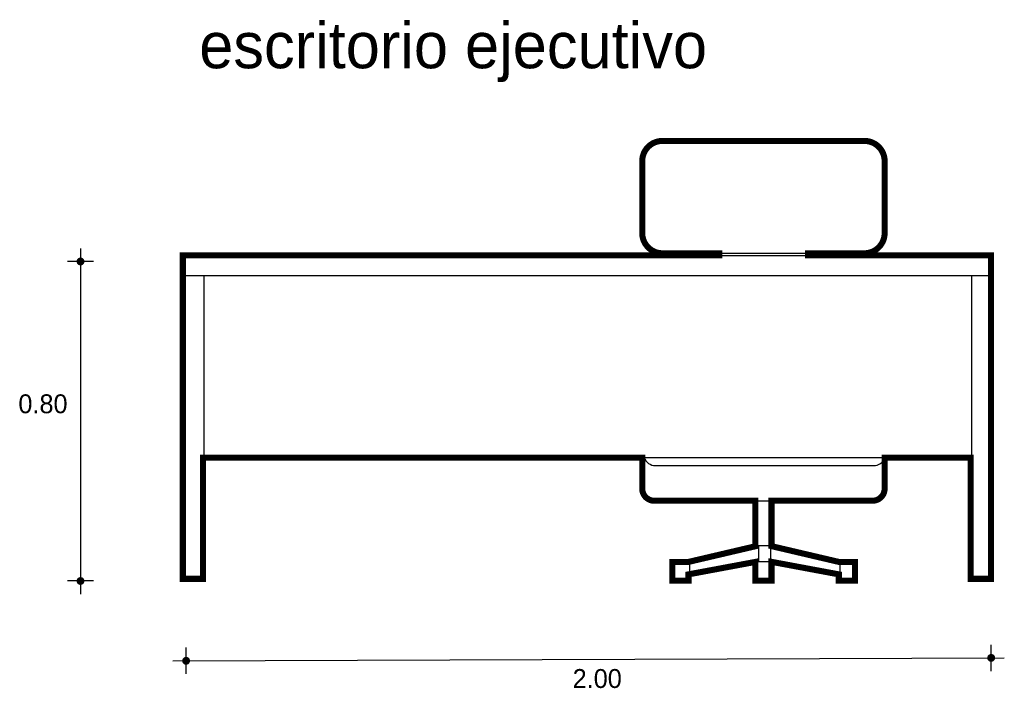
# Model space of a CAD drawing. Extents: x 3.42 to 5.86, y -2.61 to -0.95.
import ezdxf

# ---------------------------------------------------------------- set-up
doc = ezdxf.new("R2010")
doc.units = 0
doc.header["$MEASUREMENT"] = 0
for name, color, linetype in [('BORDE', 2, 'CONTINUOUS'), ('COTAS', 6, 'CONTINUOUS'), ('DIBUJO', 5, 'CONTINUOUS'), ('TEXTO', 4, 'CONTINUOUS')]:
    doc.layers.add(name, color=color, linetype=linetype)

msp = doc.modelspace()

# ---------------------------------------------------------------- linework, layer by layer
at = {"layer": 'BORDE', "const_width": 0.015}
msp.add_lwpolyline([(5.2799, -2.341), (5.2799, -2.2946), (5.4465, -2.3256), (5.4465, -2.341), (5.4865, -2.341), (5.4865, -2.2948), (5.4465, -2.2948), (5.2799, -2.2558), (5.2799, -2.1435), (5.5299, -2.1435, 0.414214), (5.5599, -2.1135), (5.5599, -2.0367), (5.7729, -2.0367), (5.7729, -2.3367), (5.8229, -2.3367), (5.8229, -1.5367), (5.3705, -1.5367), (5.3705, -1.5314), (5.5099, -1.5314, 0.414214), (5.5599, -1.4814), (5.5599, -1.3035, 0.414214), (5.5099, -1.2535), (5.0099, -1.2535, 0.414214), (4.9599, -1.3035), (4.9599, -1.4814, 0.414214), (5.0099, -1.5314), (5.1505, -1.5314), (5.1505, -1.5367), (3.8229, -1.5367), (3.8229, -2.3367), (3.8729, -2.3367), (3.8729, -2.0367), (4.9599, -2.0367), (4.9599, -2.1135, 0.414214), (4.9899, -2.1435), (5.2399, -2.1435), (5.2399, -2.2561), (5.0744, -2.2948), (5.0344, -2.2948), (5.0344, -2.341), (5.0744, -2.341), (5.0744, -2.3256), (5.2399, -2.2948), (5.2399, -2.341)], format="xyb", close=True, dxfattribs=at)
at = {"layer": 'COTAS'}
for p, q in [((3.5696, -1.5192), (3.5696, -2.3745)), ((3.6021, -1.5517), (3.5372, -1.5517)), ((3.6021, -2.342), (3.5372, -2.342)), ((3.831, -2.5718), (3.831, -2.5069)), ((5.8236, -2.5647), (5.8236, -2.4998)), ((3.7985, -2.5394), (5.8561, -2.5322))]:
    msp.add_line(p, q, dxfattribs=at)
at = {"layer": 'COTAS', "const_width": 0.00974}
for points in [[(3.5648, -1.5517, 1), (3.5745, -1.5517, 1)], [(3.5648, -2.342, 1), (3.5745, -2.342, 1)], [(3.8261, -2.5394, 1), (3.8359, -2.5394, 1)], [(5.8187, -2.5322, 1), (5.8285, -2.5322, 1)]]:
    msp.add_lwpolyline(points, format="xyb", close=True, dxfattribs=at)
at = {"layer": 'DIBUJO'}
for p, q in [((5.0126, -1.2535), (5.5126, -1.2535)), ((4.9626, -1.3035), (4.9626, -1.4814)), ((5.5626, -1.3035), (5.5626, -1.4814)), ((5.0126, -1.5314), (5.5126, -1.5314)), ((5.1532, -1.5367), (5.1532, -1.5314)), ((5.3732, -1.5367), (5.3732, -1.5314)), ((3.8257, -1.5367), (5.8257, -1.5367)), ((3.8257, -2.3367), (3.8257, -1.5367)), ((5.8257, -2.3367), (5.8257, -1.5367)), ((3.8257, -1.5867), (5.8257, -1.5867)), ((3.8757, -2.3367), (3.8757, -1.5867)), ((5.7757, -2.3367), (5.7757, -1.5867)), ((3.8757, -2.0367), (5.7757, -2.0367)), ((4.9626, -2.0367), (4.9626, -2.1135)), ((5.5626, -2.0367), (5.5626, -2.1135)), ((4.9926, -2.0566), (5.5326, -2.0566)), ((4.9926, -2.1435), (5.5326, -2.1435)), ((5.2426, -2.1435), (5.2826, -2.1435)), ((5.2426, -2.1435), (5.2426, -2.2548)), ((5.2826, -2.1435), (5.2826, -2.2548)), ((5.2482, -2.2548), (5.0772, -2.2948)), ((5.2826, -2.2548), (5.2426, -2.2548)), ((5.2482, -2.2948), (5.2482, -2.2548)), ((5.2782, -2.2548), (5.4492, -2.2948)), ((5.2782, -2.2948), (5.2782, -2.2548)), ((5.0372, -2.2948), (5.0372, -2.341)), ((5.0772, -2.2948), (5.0372, -2.2948)), ((5.0772, -2.3256), (5.2426, -2.2948)), ((5.0772, -2.2948), (5.0772, -2.341)), ((5.2426, -2.2948), (5.2426, -2.341)), ((5.2826, -2.2948), (5.2426, -2.2948)), ((5.2826, -2.2948), (5.2826, -2.341)), ((5.4492, -2.3256), (5.2838, -2.2948)), ((5.4492, -2.2948), (5.4492, -2.341)), ((5.4892, -2.2948), (5.4492, -2.2948)), ((5.4892, -2.2948), (5.4892, -2.341)), ((3.8257, -2.3367), (3.8757, -2.3367)), ((5.7757, -2.3367), (5.8257, -2.3367)), ((5.0372, -2.341), (5.0772, -2.341)), ((5.2426, -2.341), (5.2826, -2.341)), ((5.4492, -2.341), (5.4892, -2.341))]:
    msp.add_line(p, q, dxfattribs=at)
for centre, radius, start, end in [((5.0126, -1.3035), 0.05, 90, 180), ((5.5126, -1.3035), 0.05, 0, 90), ((5.0126, -1.4814), 0.05, 180, 270), ((5.5126, -1.4814), 0.05, 270, 0), ((4.9926, -2.0266), 0.03, 199.5809, 270), ((5.5326, -2.0266), 0.03, 270, 340.4191), ((4.9926, -2.1135), 0.03, 180, 270), ((5.5326, -2.1135), 0.03, 270, 360)]:
    msp.add_arc(centre, radius, start, end, dxfattribs=at)

# ---------------------------------------------------------------- texts
at = {"layer": 'COTAS'}
for s, p in [('0.80', (3.4159, -1.9271)), ('2.00', (4.7877, -2.6066))]:
    msp.add_text(s, height=0.04675, dxfattribs=at).set_placement(p)
at = {"layer": 'TEXTO'}
msp.add_text('escritorio ejecutivo', height=0.113495, dxfattribs=at).set_placement((3.8635, -1.0737))

doc.saveas('drawing.dxf')
